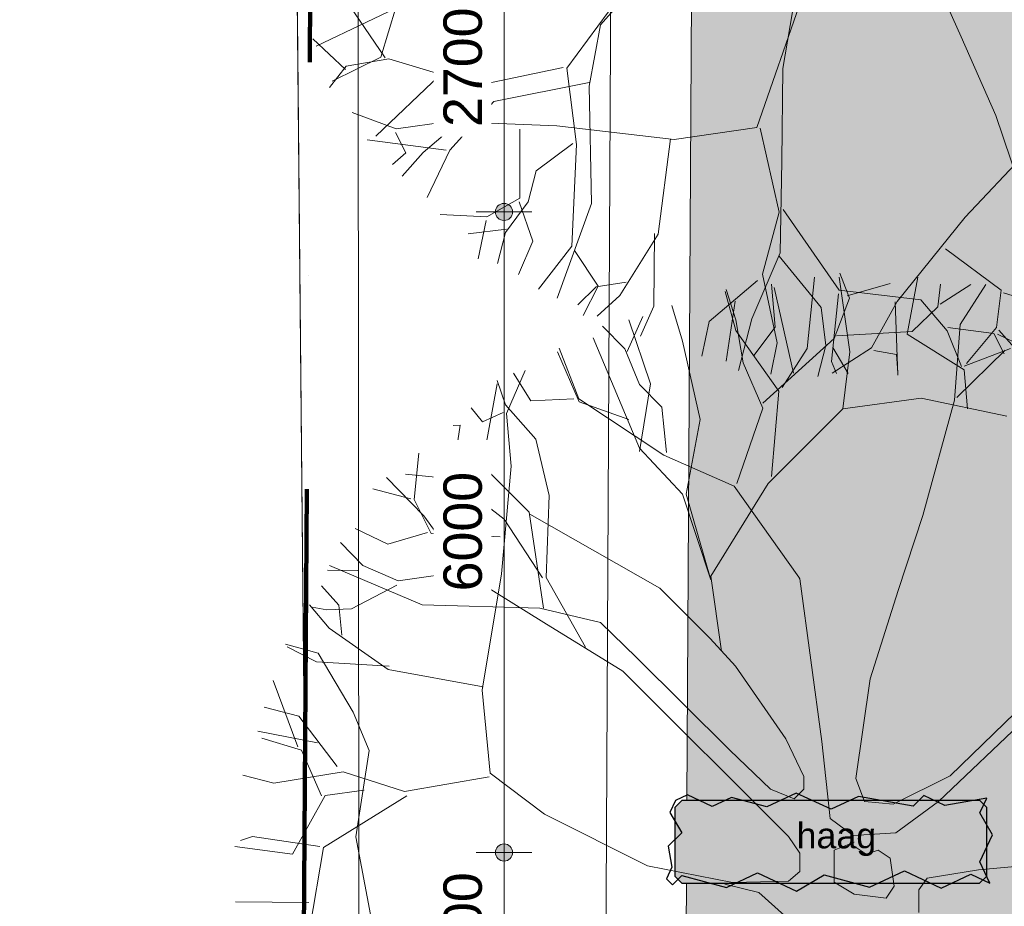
# Model space of a CAD drawing. Header units: millimetres. Extents: x -159785 to 90015, y -49332 to 203345.
# Tile 41 of 63: x -78339 to -69123, y 90313 to 98618. Entities that reach past the tile are written whole.
import ezdxf

# ---------------------------------------------------------------- set-up
doc = ezdxf.new("R2010")
doc.units = ezdxf.units.MM
doc.linetypes.add('IMPORT-KG-PERCEEL-SO', pattern=[19000, 5500, -2000, 0, -2000, 5500, -2000, 0, -2000])
for name, color, linetype, lineweight in [('A--A23__Vloeren', 8, 'Continuous', 9), ('A--L$01A__Algemeen', 7, 'Continuous', 9), ('A--L23__Vloeren', 3, 'Continuous', 9), ('A--LD20__DetailPenFijn', 2, 'Continuous', 9), ('A--LD30__DetailPenMiddel', 3, 'Continuous', 9), ('A--M$01A__Algemeen', 1, 'Continuous', 13), ('A--M$01A__Algemeen-200', 1, 'Continuous', 13), ('A--T$01A__Algemeen', 1, 'Continuous', 13), ('B-WE-KG-GRENS_PERCEEL-G', 30, 'IMPORT-KG-PERCEEL-SO', 25), ('B-WE-OG-TERREIN_ERF-GV', 10, 'Continuous', 20), ('B-WE-OG-TERREIN_OEVER-GV', 10, 'Continuous', 20), ('B-WE-OG-WATER-GV', 4, 'Continuous', 20), ('Montfoort-BGT_aangepast_dwg', 8, 'Continuous', 9), ('Montfoort-KAD_aangepast_dwg', 8, 'Continuous', 9)]:
    doc.layers.add(name, color=color, linetype=linetype, lineweight=lineweight)
doc.styles.add('Arial', font='arial.ttf', dxfattribs={"height": 360})
doc.styles.add('Arial_1', font='arial.ttf', dxfattribs={"height": 240})
doc.dimstyles.new('00_ARC_dimension_1_8mm_afgerond', dxfattribs={"dimscale": 304.8, "dimtxt": 367.293384, "dimasz": 2.099738, "dimexe": 0.853018, "dimexo": 0.0625, "dimgap": 0.328084, "dimtad": 1, "dimdec": 0, "dimrnd": 10, "dimzin": 0, "dimdsep": 46, "dimtxsty": 'Arial', "dimblk1": 'DOTSMALL', "dimblk2": 'DOTSMALL', "dimsah": 1, "dimcen": 0.09, "dimdle": 0.853018, "dimadec": 3, "dimazin": 0, "dimtfac": 1, "dimtdec": 4, "dimtix": 1, "dimtmove": 0, "dimatfit": 3, "dimfxl": 0.853018, "dimfxlon": 1, "dimtvp": 1, "dimtfill": 1, "dimtolj": 1, "dimtzin": 0, "dimarcsym": 2})

# ---------------------------------------------------------------- blocks, each defined once
blk = doc.blocks.new('Montfoort-KAD_aangepast_dwg-2079012-00 Terrein')
at = {"layer": 'B-WE-KG-GRENS_PERCEEL-G', "color": 20, "lineweight": 100, "flags": 128}
blk.add_lwpolyline([(-54284.5, 153418), (-55120.5, 152643), (-56741.5, 151141), (-60450.5, 147523), (-62948.5, 145117), (-63096.5, 144973), (-91308.5, 117039), (-90221.5, 108700), (-90007.5, 106964), (-83169.5, 51422), (-82080.5, 43335), (-80076.5, 30077), (-78588.5, 20148), (-76973.5, 9625), (-75168.5, -1908), (-73237.5, -15841), (-70281.5, -12213), (-66701.5, -7763), (-63537.5, -3908), (-56896.5, 4253), (-54316.5, 7093), (-51376.5, 10773), (-51099.5, 11080), (-48629.5, 13817), (-47856.5, 14673), (-45962.5, 16825), (-37796.5, 27733), (-28336.5, 41693), (-19584.5, 55036), (-15716.5, 60933), (-14652.5, 62720), (-12775.5, 65185), (-11196.5, 67645), (-9509.5, 70144), (-6866.5, 74129), (-5099.5, 76362), (543.5, 86853), (970.5, 87669), (5719.5, 96087), (15523.5, 114613), (21843.5, 126333), (23502.5, 129584), (27859.5, 138119)], dxfattribs=at)
blk = doc.blocks.new('Montfoort-BGT_aangepast_dwg-2210655-00 Terrein')
at = {"layer": 'B-WE-OG-TERREIN_ERF-GV', "color": 8, "lineweight": 9}
for p, q in [((128431, -152386.9), (134834.1, -177222)), ((135027.9, -177973.6), (136706.6, -184484.6))]:
    blk.add_line(p, q, dxfattribs=at)
at = {"layer": 'B-WE-OG-TERREIN_ERF-GV', "color": 8, "lineweight": 9, "flags": 128}
blk.add_lwpolyline([(105717.8, -169327.9), (124124.1, -164200.2), (136827.6, -213470.3), (138601, -212978), (140023.7, -212549.4), (138746.1, -206813.1), (131371.2, -178112.4), (124707.2, -153794.7), (121964.1, -143377), (104968.8, -165878.6)], close=True, dxfattribs=at)
at = {"layer": 'B-WE-OG-TERREIN_OEVER-GV', "color": 8, "lineweight": 9}
for p, q in [((134834.1, -177222), (128431, -152386.9)), ((136706.6, -184484.6), (135027.9, -177973.6))]:
    blk.add_line(p, q, dxfattribs=at)
at = {"layer": 'B-WE-OG-TERREIN_OEVER-GV', "color": 8, "lineweight": 9, "flags": 128}
for points in [[(127708.2, -152660.2), (135410.5, -182454.8), (141669.8, -206459), (154195.4, -253976.4)], [(156528.1, -271373.9), (153054, -258874), (149945, -247547.8), (142202.6, -217086.8), (125359.6, -153421.7)], [(124707.2, -153794.7), (131371.2, -178112.4), (138746.1, -206813.1), (140023.7, -212549.4), (146478.4, -241533.9), (147607.4, -245626.6), (154125.7, -271704.7)]]:
    blk.add_lwpolyline(points, dxfattribs=at)
at = {"layer": 'B-WE-OG-WATER-GV', "color": 8, "lineweight": 9, "flags": 128}
for points in [[(154195.4, -253976.4), (141669.8, -206459), (135410.5, -182454.8), (127708.2, -152660.2)], [(125359.6, -153421.7), (142202.6, -217086.8), (149945, -247547.8), (153054, -258874), (156528.1, -271373.9)]]:
    blk.add_lwpolyline(points, dxfattribs=at)
blk = doc.blocks.new('90_GM_boom - 90_GM_boom-2244026-00 Terrein')
at = {"layer": 'A--LD20__DetailPenFijn', "color": 8}
for p, q in [((-42, 5579.9), (-133.9, 5816.7)), ((-438.8, 5110.8), (-372, 5777.7)), ((-38.4, 5077.5), (-138.5, 5777.7)), ((-65.4, 5603.7), (336.8, 5717.7)), ((495.5, 5244.2), (595.6, 5777.7)), ((-1106.1, 5277.5), (-1206.2, 5644.3)), ((-1105.6, 5378.1), (-1197, 5662.1)), ((-739.1, 5310.9), (-772.4, 5711)), ((-568.4, 4877.5), (-748.6, 5681.2)), ((782.7, 5501), (808.5, 5713)), ((806.5, 5524.3), (1091.5, 5710.2)), ((993.2, 5333.8), (1233.1, 5708.8)), ((-187.5, 5203.9), (-42, 5579.9)), ((-1606.6, 5177.5), (-1706.7, 5511)), ((544.3, 5267.4), (782.7, 5501)), ((-2123, 5081.6), (-1978, 5410.4)), ((-1906.9, 4777.4), (-2107.1, 5377.6)), ((-1039.1, 4976.5), (-1105.6, 5378.1)), ((-2146.4, 5105.4), (-2356.4, 5319.7)), ((-705.7, 4710.7), (-1106.1, 5277.5)), ((-939.3, 5044.1), (-739.1, 5310.9)), ((-163.7, 5227.3), (544.3, 5267.4)), ((938.6, 4626.7), (993.2, 5333.8)), ((-2440.8, 5210.9), (-2007, 4177.2)), ((-1439.8, 4443.9), (-1606.6, 5177.5)), ((-854.4, 4597.3), (-187.5, 5203.9)), ((1029.4, 4910.8), (495.5, 5244.2)), ((-2574.3, 4610.7), (-2774.5, 5077.5)), ((-2759.6, 5111.5), (-2575.9, 4637.9)), ((-2008.3, 4773.8), (-2146.4, 5105.4)), ((-672.3, 4744), (-438.8, 5110.8)), ((-105.1, 4544), (-38.4, 5077.5)), ((962.4, 4650), (1415.2, 5093.7)), ((1029.4, 4944.1), (1463.2, 5110.8)), ((-854.9, 4550.1), (-1039.1, 4976.5)), ((-3252, 4502.3), (-3078, 4904.9)), ((1062.8, 4544), (1029.4, 4910.8)), ((-3262.6, 4581.2), (-3340.8, 4811.2)), ((-3024.2, 4618.7), (-3186.6, 4879.8)), ((-3475.2, 4043.8), (-3341.7, 4777.4)), ((-1798.3, 4559.4), (-2008.3, 4773.8)), ((-2007, 4143.8), (-1906.9, 4777.4)), ((-772.4, 3910.4), (-705.7, 4710.7)), ((-2623, 4638.4), (-3024.2, 4618.7)), ((-2575.9, 4637.9), (-1779.5, 4111.1)), ((-2107.1, 4443.9), (-2574.3, 4610.7)), ((-105.1, 4544), (629, 4644)), ((629, 4644), (1429.8, 4477.3)), ((644.1, 3544.6), (938.6, 4626.7)), ((-3479.3, 4423.7), (-3583.2, 4554.2)), ((-2979.6, 4261.2), (-3262.6, 4581.2)), ((-1755.6, 4134.4), (-1798.3, 4559.4)), ((-1098.2, 3844.9), (-854.9, 4550.1)), ((-805.8, 3843.7), (-105.1, 4544)), ((-3284.2, 4510.7), (-3479.3, 4423.7)), ((-3208.3, 4008.5), (-3252, 4502.3)), ((-1573.3, 3743.7), (-1439.8, 4443.9)), ((-3762.3, 3888.2), (-3687.2, 4393)), ((-3687.2, 4393), (-3753.8, 4389.7)), ((-3475.2, 4010.4), (-3909, 4243.9)), ((-2853.1, 3732.9), (-2979.6, 4261.2)), ((-2007, 4177.2), (-1606.6, 3743.7)), ((-4117.8, 3694.2), (-4073, 4130.5)), ((-1779.5, 4111.1), (-1122.1, 3821.5)), ((-3041.4, 3577), (-3475.2, 4010.4)), ((-3299.2, 2998.4), (-3208.3, 4008.5)), ((-4376.3, 3900.9), (-4026.3, 3543.6)), ((-3762.3, 3888.2), (-4198.5, 3933.3)), ((-3276.1, 3511.5), (-3762.3, 3888.2)), ((-4150.1, 3702.6), (-4505.2, 3795.2)), ((-1339.7, 2976.8), (-805.8, 3843.7)), ((-1122.1, 3821.5), (-517.8, 2966.4)), ((-3959, 3377.1), (-4117.8, 3694.2)), ((-2881.6, 2963.1), (-2853.1, 3732.9)), ((-1606.6, 3743.7), (-1339.7, 2943.4)), ((-1339.7, 2943.4), (-1573.3, 3743.7)), ((-4026.3, 3543.6), (-3631.1, 2997.2)), ((-2914.9, 2961.5), (-3276.1, 3511.5)), ((-2907.9, 2676.7), (-3041.4, 3577)), ((-1816.9, 2865), (-3033.6, 3557.9)), ((411.7, 2842.5), (644.1, 3544.6)), ((-4364.7, 3276.1), (-4670.7, 3424.8)), ((-3991.3, 3385.6), (-4364.7, 3276.1)), ((-3311.9, 3346.3), (-3959, 3377.1)), ((-4597.3, 3077.5), (-4807.3, 3291.9)), ((-4910, 3076.8), (-4042.4, 2710)), ((-4268.6, 2932.7), (-4597.3, 3077.5)), ((-4645, 3030.8), (-4928, 3033.6)), ((-3654.4, 3021), (-4268.6, 2932.7)), ((-3631.1, 2997.2), (-2904.7, 2541.9)), ((-3479.9, 1908.3), (-3299.2, 2998.4)), ((-2515.4, 2313.2), (-2881.6, 2963.1)), ((-1239.5, 2276.2), (-1339.7, 2976.8)), ((-517.8, 2966.4), (-508.2, 2951.2)), ((-508.2, 2951.2), (-303.3, 1427.6)), ((-4823.5, 2706.6), (-4983.6, 2886.1)), ((-4280.4, 2893.6), (-4703.4, 2672.1)), ((-1346, 2394.4), (-1816.9, 2865)), ((150.6, 2014.6), (411.7, 2842.5)), ((-4914.7, 2489.1), (-5098.6, 2709.4)), ((-4936.5, 2660.5), (-5071.4, 2687.2)), ((-4793.9, 2423.2), (-4823.5, 2706.6)), ((-4042.4, 2710), (-2941.3, 2676.7)), ((-2941.3, 2676.7), (-2374.1, 2543.3)), ((-4703.4, 2672.1), (-4936.5, 2660.5)), ((-4360.1, 2103.3), (-4914.7, 2489.1)), ((-2904.7, 2541.9), (-2165.9, 2088.4)), ((-2374.1, 2543.3), (-2036.7, 2215)), ((-5016.5, 2255.6), (-5321.2, 2340.7)), ((-5031.1, 2174.9), (-5304.8, 2315.1)), ((-1110.5, 2132.9), (-1346, 2394.4)), ((-4688.6, 1704), (-5016.5, 2255.6)), ((-2036.7, 2215), (-1162.8, 1348.5)), ((-4351.6, 2135.6), (-5031.1, 2174.9)), ((-639.6, 1453.1), (-1110.5, 2132.9)), ((1975.6, 2153.3), (898.1, 1107.5)), ((-3471.5, 1940.6), (-4360.1, 2103.3)), ((-2165.9, 2088.4), (-613.4, 538)), ((791.4, 867.3), (2055.5, 2072)), ((-5206.6, 1377.5), (-5437.9, 2000.8)), ((17.1, 1080.8), (150.6, 2014.6)), ((-3406.6, 1131.1), (-3479.9, 1908.3)), ((-5197.9, 1667), (-5520.8, 1751.2)), ((-4838.4, 1194.3), (-5197.9, 1667)), ((-4537.2, 1344), (-4688.6, 1704)), ((-5022.4, 1414.5), (-5579.7, 1525.3)), ((-5171.6, 1345.9), (-5544.6, 1461)), ((-469.5, 1100.1), (-639.6, 1453.1)), ((-303.3, 1427.6), (-223.2, 707.2)), ((-4983.6, 920.9), (-5171.6, 1345.9)), ((-4663.9, 535.9), (-4537.2, 1344)), ((-1162.8, 1348.5), (-783.5, 982.5)), ((-5430.7, 1038.5), (-5721.3, 1114.3)), ((-4782.3, 1145.1), (-5430.7, 1038.5)), ((-4209.5, 961.4), (-4782.3, 1145.1)), ((-2896.9, 748.4), (-3406.6, 1131.1)), ((898.1, 1107.5), (364.2, 840.6)), ((-3415, 1098.9), (-4209.5, 961.4)), ((-469.5, 982.5), (-469.5, 1100.1)), ((97.2, 867.3), (17.1, 1080.8)), ((-4950.2, 922.6), (-5256.8, 372.8)), ((-4585.6, 974.1), (-4950.2, 922.6)), ((-783.5, 982.5), (-561, 890.9)), ((-561, 890.9), (-469.5, 982.5)), ((-4185.6, 920.7), (-4967.3, 435.3)), ((364.2, 840.6), (97.2, 867.3)), ((390.9, 573.8), (791.4, 867.3)), ((-1934.7, 263.4), (-2896.9, 748.4)), ((-223.2, 707.2), (-9.6, 547.2)), ((-9.6, 547.2), (390.9, 573.8)), ((-5629.9, 539.1), (-5743.6, 499.8)), ((-4999.6, 443.7), (-5629.9, 539.1)), ((-4527.6, -192.3), (-4663.9, 535.9)), ((-613.4, 538), (-508.7, 381.1)), ((0, 486.7), (-187.3, 411.8)), ((-5256.8, 372.8), (-5794.6, 446.3)), ((-4967.3, 435.3), (-5096.2, -323.7)), ((-508.7, 381.1), (-508.7, 211.1)), ((-187.3, 411.8), (-187.3, 112.3)), ((112.4, 374.4), (0, 449.3)), ((224.8, 411.8), (112.4, 374.4)), ((337.2, 337), (224.8, 411.8)), ((2850.6, 382.3), (1165.1, 227)), ((374.6, 74.9), (337.2, 337)), ((-1136.7, 106.5), (-1934.7, 263.4)), ((-508.7, 211.1), (-613.4, 119.6)), ((1165.1, 227), (684.6, 147)), ((-1211, 93.6), (-890.6, 13.6)), ((-613.4, 119.6), (-1136.7, 106.5)), ((-187.3, 112.3), (0, 0)), ((684.6, 147), (604.5, 40.2)), ((-890.6, 13.6), (-650.4, -199.9)), ((0, 0), (299.7, -37.4)), ((299.7, -37.4), (374.6, 74.9)), ((604.5, 40.2), (604.5, -173.2)), ((-5101.9, -81), (-5789.7, -74)), ((-391, -900.1), (-709.7, -2769.1)), ((-1484.9, -1073.1), (-2732.9, -2766.1)), ((-955, -3320.3), (-249.9, -1293.8)), ((551.1, -1560.6), (958.3, -2471.3)), ((-2105.6, -2005.9), (-2416.7, -2359.1)), ((-5077.6, -2558.3), (-4066.8, -2073.7)), ((-4431.4, -2667.9), (-4830.3, -2081.5)), ((-4328.2, -2186.9), (-4471.5, -2661.8)), ((-2416.7, -2359.1), (-2521.7, -2932.3)), ((958.3, -2471.3), (1282.6, -3206.8)), ((-4804.8, -2777.3), (-5109.5, -2491.1)), ((-4471.5, -2661.8), (-4927.8, -2884.9)), ((-4796.4, -2745.1), (-4952.1, -2945.7)), ((-4399.1, -2676.3), (-4796.4, -2745.1)), ((-3535.8, -2935.8), (-4399.1, -2676.3)), ((-2765.2, -2757.7), (-3495.1, -2912)), ((-3923.2, -2834.8), (-4519.6, -3403)), ((-2732.9, -2766.1), (-2642.8, -3478.7)), ((-709.7, -2769.1), (-718.3, -3635.8)), ((-3495.1, -2912), (-3765.9, -3289.4)), ((-2523.4, -2899), (-3415.9, -3077)), ((-2521.7, -2932.3), (-2500.3, -4033.7)), ((-3415.9, -3077), (-3827.3, -3531.8)), ((-4740.4, -3179.5), (-4329.6, -3333.2)), ((1282.6, -3206.8), (1640.2, -4269.7)), ((-4329.6, -3333.2), (-3838.6, -3265.1)), ((-3765.9, -3289.4), (-4076, -3553.1)), ((-3838.6, -3265.1), (-2825.3, -3305.7)), ((-2825.3, -3305.7), (-1727.6, -3432)), ((-4336.4, -3365.9), (-4239.9, -3556.4)), ((-3172.1, -3335.7), (-3170.8, -3983.6)), ((-1727.6, -3432), (-955, -3320.3)), ((-922.3, -3327.1), (-745.6, -4113.7)), ((1753.4, -3355.8), (996.5, -4160.8)), ((-3860.6, -3533.4), (-4599.9, -3436.5)), ((-2675.1, -3470.3), (-3017.5, -3725.7)), ((-2642.8, -3478.7), (-2684.6, -4432.7)), ((-1760.2, -3425.2), (-1878.6, -4320.8)), ((-4239.9, -3556.4), (-4365, -3666.7)), ((-4076, -3553.1), (-4272.4, -3777.6)), ((-3827.3, -3531.8), (-4038.9, -3976.6)), ((-718.3, -3635.8), (-734.8, -4493)), ((-3017.5, -3725.7), (-3093.2, -4016.1)), ((-3170.8, -3983.6), (-3479.6, -4157.8)), ((-3093.2, -4016.1), (-3306.5, -4305.1)), ((-3177.6, -4016.2), (-3049.8, -4383.7)), ((-2500.3, -4033.7), (-2823.6, -4918.4)), ((-3479.6, -4157.8), (-3917.5, -4134.8)), ((-745.6, -4113.7), (-900.7, -4694.9)), ((-706.1, -4087.8), (-182.5, -4844.5)), ((-3486.4, -4190.5), (-3561.2, -4549.8)), ((996.5, -4160.8), (358.7, -4949.3)), ((-3298.1, -4272.8), (-3654.6, -4317.7)), ((-3306.5, -4305.1), (-3382.2, -4595.4)), ((-1878.6, -4320.8), (-2236.4, -4893.9)), ((-1911.3, -4314), (-1916.7, -4994.5)), ((-3049.8, -4383.7), (-3183.1, -4696.7)), ((-2684.6, -4432.7), (-2996.1, -4833.9)), ((-2660.9, -4473.2), (-2437.4, -4807.3)), ((-734.8, -4493), (-999.9, -5113.1)), ((813.4, -4456.9), (1333.9, -4842.7)), ((-743.2, -4525.3), (-351.4, -5006.5)), ((-900.7, -4694.9), (-761.9, -5337.3)), ((-2176.5, -4770), (-2458.1, -4813.6)), ((-946.9, -4753.4), (-1401.2, -5136)), ((-2458.1, -4813.6), (-2629.5, -4982.4)), ((-2437.4, -4807.3), (-2577.7, -5080.8)), ((-189.3, -4877.1), (-253.3, -5511.4)), ((-182.5, -4844.5), (581.9, -4935.5)), ((1333.9, -4842.7), (1289.2, -5194.5)), ((1356, -4867.7), (1727.1, -4984.6)), ((-2236.4, -4893.9), (-2447.2, -5088.6)), ((-1157.7, -4948.1), (-1240.8, -5510.2)), ((358.7, -4949.3), (120.2, -5383.9)), ((339.8, -4953.2), (367, -5640.6)), ((581.9, -4935.5), (828.1, -5225.4)), ((-1916.7, -4994.5), (-2043.3, -5275)), ((-351.4, -5006.5), (-306.4, -5362.8)), ((-1401.2, -5136), (-1469.3, -5462.6)), ((-999.9, -5113.1), (-1126.1, -5597.1)), ((828.1, -5225.4), (962.8, -5560.1)), ((834.9, -5192.7), (1266.1, -5248.4)), ((1289.2, -5194.5), (1009.2, -5532)), ((1266.1, -5248.4), (1362.7, -5438.9)), ((1311.4, -5219.5), (1554.9, -5494.1)), ((-761.9, -5337.3), (-823.2, -5631.3)), ((1298.8, -5255.2), (1546.3, -5374.9)), ((-306.4, -5362.8), (-382.1, -5653.2)), ((120.2, -5383.9), (-248.4, -5621.6)), ((-241.8, -5379.6), (-98.6, -5623.7)), ((142.3, -5408.9), (352.8, -5445.2)), ((-253.3, -5511.4), (-208.4, -5623)), ((352.8, -5445.2), (366.5, -5611.4))]:
    blk.add_line(p, q, dxfattribs=at)
blk = doc.blocks.new('DIMBLOCK48-00 Terrein')
at = {"layer": 'A--M$01A__Algemeen-200'}
h = blk.add_hatch(color=256, dxfattribs=at)
edge = h.paths.add_edge_path()
edge.add_arc((-73805.5, 90816.9), 80, 0, 360)
h = blk.add_hatch(color=256, dxfattribs=at)
edge = h.paths.add_edge_path()
edge.add_arc((-73805.5, 89316.7), 80, 0, 360)
for p, q in [((-73805.5, 90816.9), (-74065.5, 90816.9)), ((-73805.5, 89316.7), (-73805.5, 90816.9)), ((-73805.5, 90816.9), (-73545.5, 90816.9)), ((-73805.5, 89316.7), (-74065.5, 89316.7)), ((-73805.5, 89316.7), (-73545.5, 89316.7))]:
    blk.add_line(p, q, dxfattribs=at)
for centre in [(-73805.5, 90816.9), (-73805.5, 89316.7)]:
    blk.add_circle(centre, 80, dxfattribs=at)
at = {"layer": 'A--M$01A__Algemeen-200', "color": 0, "insert": (-74372.9, 89513), "char_height": 360, "width": 1329.037, "attachment_point": 1, "rotation": 90, "line_spacing_factor": 0.941778, "style": 'Arial', "bg_fill": 3, "box_fill_scale": 1.25, "bg_fill_color": 256, "bg_fill_true_color": 13158600, "bg_fill_transparency": 0}
blk.add_mtext('1500', dxfattribs=at)
blk = doc.blocks.new('_DotSmall')
at = {"color": 0, "linetype": 'ByBlock', "const_width": 0.5}
blk.add_lwpolyline([(-0.0625, 0, 1), (0.0625, 0, 1)], format="xyb", close=True, dxfattribs=at)
blk = doc.blocks.new('DIMBLOCK49-00 Terrein')
at = {"layer": 'A--M$01A__Algemeen-200'}
h = blk.add_hatch(color=256, dxfattribs=at)
edge = h.paths.add_edge_path()
edge.add_arc((-73805.5, 96816.7), 80, 0, 360)
h = blk.add_hatch(color=256, dxfattribs=at)
edge = h.paths.add_edge_path()
edge.add_arc((-73805.5, 90816.9), 80, 0, 360)
for p, q in [((-73805.5, 96816.7), (-74065.5, 96816.7)), ((-73805.5, 90816.9), (-73805.5, 96816.7)), ((-73805.5, 96816.7), (-73545.5, 96816.7)), ((-73805.5, 90816.9), (-74065.5, 90816.9)), ((-73805.5, 90816.9), (-73545.5, 90816.9))]:
    blk.add_line(p, q, dxfattribs=at)
for centre in [(-73805.5, 96816.7), (-73805.5, 90816.9)]:
    blk.add_circle(centre, 80, dxfattribs=at)
at = {"layer": 'A--M$01A__Algemeen-200', "color": 0, "insert": (-74372.9, 93263), "char_height": 360, "width": 1329.037, "attachment_point": 1, "rotation": 90, "line_spacing_factor": 0.941778, "style": 'Arial', "bg_fill": 3, "box_fill_scale": 1.25, "bg_fill_color": 256, "bg_fill_true_color": 13158600, "bg_fill_transparency": 0}
blk.add_mtext('6000', dxfattribs=at)
blk = doc.blocks.new('DIMBLOCK50-00 Terrein')
at = {"layer": 'A--M$01A__Algemeen-200'}
h = blk.add_hatch(color=256, dxfattribs=at)
edge = h.paths.add_edge_path()
edge.add_arc((-73805.5, 99516.4), 80, 0, 360)
h = blk.add_hatch(color=256, dxfattribs=at)
edge = h.paths.add_edge_path()
edge.add_arc((-73805.5, 96816.7), 80, 0, 360)
for p, q in [((-73805.5, 99516.4), (-74065.5, 99516.4)), ((-73805.5, 96816.7), (-73805.5, 99516.4)), ((-73805.5, 99516.4), (-73545.5, 99516.4)), ((-73805.5, 96816.7), (-74065.5, 96816.7)), ((-73805.5, 96816.7), (-73545.5, 96816.7))]:
    blk.add_line(p, q, dxfattribs=at)
for centre in [(-73805.5, 99516.4), (-73805.5, 96816.7)]:
    blk.add_circle(centre, 80, dxfattribs=at)
at = {"layer": 'A--M$01A__Algemeen-200', "color": 0, "insert": (-74372.9, 97612.8), "char_height": 360, "width": 1329.037, "attachment_point": 1, "rotation": 90, "line_spacing_factor": 0.941778, "style": 'Arial', "bg_fill": 3, "box_fill_scale": 1.25, "bg_fill_color": 256, "bg_fill_true_color": 13158600, "bg_fill_transparency": 0}
blk.add_mtext('2700', dxfattribs=at)

msp = doc.modelspace()

# ---------------------------------------------------------------- hatches: boundary and pattern name
at = {"layer": 'A--A23__Vloeren'}
h = msp.add_hatch(color=256, dxfattribs=at)
h.paths.add_polyline_path([(-69013.7, 59316.5), (-62944, 59316.5), (-62944, 60816.9), (-69013.7, 60816.9)])
h.paths.add_polyline_path([(-69013.7, 66816.5), (-62944, 66816.5), (-62944, 68316.9), (-69013.7, 68316.9)])
h.paths.add_polyline_path([(-69013.6, 81816.5), (-62943.9, 81816.5), (-62943.9, 77706.1), (-59838.3, 77687.3), (-59738, 77693.5), (-59639, 77710.9), (-59542.5, 77739.2), (-59449.8, 77778.1), (-59362.1, 77827.1), (-59280.3, 77885.5), (-59205.6, 77952.8), (-59138.8, 78027.9), (-59080.8, 78110), (-59032.4, 78198.1), (-58994, 78291.1), (-58966.3, 78387.7), (-58949.6, 78486.9), (-58943.9, 78586.7), (-58944.2, 83091.3), (-58949.6, 83187.5), (-58966.6, 83287.4), (-58994.8, 83384.7), (-59033.7, 83478.2), (-59082.9, 83566.8), (-59141.7, 83649.3), (-59209.5, 83724.7), (-59285.3, 83791.9), (-59368.1, 83850.2), (-59457, 83898.8), (-59550.8, 83937.2), (-59648.3, 83964.7), (-59748.3, 83981.1), (-59849.5, 83986.7), (-62943.9, 84006.1), (-62943.9, 83316.9), (-69013.6, 83316.9)])
h.paths.add_polyline_path([(-65217.2, 5130.1), (-64924.1, 5138.7), (-64631.7, 5159.7), (-64340.4, 5193), (-64050.8, 5238.6), (-63763.3, 5296.4), (-63478.6, 5366.4), (-63197, 5448.2), (-62919.2, 5541.9), (-62645.6, 5647.3), (-62376.7, 5764.2), (-62113, 5892.3), (-61854.9, 6031.4), (-61602.9, 6181.3), (-61357.5, 6341.8), (-55876.5, 11537.8), (-52952.5, 14022.3), (-49567.2, 17289.9), (-51546.5, 19321.9), (-63374.1, 6585.8), (-71434.5, 14071.2), (-68032, 17735), (-71695.8, 21137.5), (-63189.7, 30296.9), (-59525.9, 26894.5), (-58627.2, 27862.1), (-58634.6, 27885.5), (-58716.3, 28187.6), (-58785.7, 28492.8), (-58842.6, 28800.5), (-58887, 29110.3), (-58918.7, 29421.6), (-58938.9, 29789.1), (-58944.2, 30046.9), (-58944.2, 30586.7), (-58949.9, 30687.5), (-58966.9, 30787.4), (-58995.1, 30884.7), (-59034, 30978.2), (-59083.2, 31066.8), (-59142, 31149.3), (-59209.7, 31224.7), (-59285.5, 31291.9), (-59368.4, 31350.2), (-59457.3, 31398.8), (-59551.1, 31437.2), (-59648.6, 31464.7), (-59748.6, 31481.1), (-59849.8, 31486.7), (-62944.1, 31506.1), (-62944.2, 30816.9), (-69013.9, 30816.9), (-69013.8, 36816.5), (-62944.1, 36816.5), (-62944.1, 32706.1), (-59838.5, 32687.3), (-59738.2, 32693.5), (-59639.2, 32710.9), (-59542.7, 32739.2), (-59450.1, 32778.1), (-59362.3, 32827.1), (-59280.5, 32885.5), (-59205.8, 32952.8), (-59139, 33027.9), (-59081, 33110), (-59032.6, 33198.1), (-58994.3, 33291.1), (-58966.5, 33387.7), (-58949.8, 33486.9), (-58944.1, 33586.7), (-58944.2, 38087.4), (-58949.8, 38187.5), (-58966.9, 38287.4), (-58995, 38384.7), (-59033.9, 38478.2), (-59083.1, 38566.8), (-59142, 38649.3), (-59209.7, 38724.7), (-59285.5, 38791.9), (-59368.3, 38850.2), (-59457.2, 38898.8), (-59551, 38937.2), (-59648.5, 38964.7), (-59748.5, 38981.1), (-59849.7, 38986.7), (-62936.1, 39006), (-62936.1, 38316.9), (-69013.9, 38316.9), (-69013.8, 44316.7), (-62936.1, 44316.5), (-62936.1, 40206), (-59838.5, 40187.3), (-59738.2, 40193.5), (-59639.2, 40210.9), (-59542.7, 40239.2), (-59450, 40278.1), (-59362.2, 40327.1), (-59280.5, 40385.5), (-59205.7, 40452.8), (-59139, 40527.9), (-59081, 40610), (-59032.6, 40698.1), (-58994.2, 40791.1), (-58966.5, 40887.7), (-58949.7, 40986.9), (-58944.1, 41086.7), (-58944.2, 45588), (-58949.8, 45687.5), (-58966.8, 45787.4), (-58995, 45884.7), (-59033.9, 45978.2), (-59083.1, 46066.8), (-59141.9, 46149.3), (-59209.7, 46224.7), (-59285.4, 46291.9), (-59368.3, 46350.2), (-59457.2, 46398.8), (-59551, 46437.2), (-59648.5, 46464.7), (-59748.5, 46481.1), (-59849.7, 46486.7), (-62944.1, 46506.1), (-62944.1, 45816.9), (-69013.8, 45816.9), (-69013.7, 51816.5), (-62944.1, 51816.5), (-62944.1, 47706.1), (-59838.5, 47687.3), (-59738.1, 47693.5), (-59639.1, 47710.9), (-59542.7, 47739.2), (-59450, 47778.1), (-59362.2, 47827.1), (-59280.4, 47885.5), (-59205.7, 47952.8), (-59138.9, 48027.9), (-59081, 48110), (-59032.5, 48198.1), (-58994.2, 48291.1), (-58966.5, 48387.7), (-58949.7, 48486.9), (-58944.1, 48586.7), (-58944.2, 53088.7), (-58949.7, 53187.5), (-58966.8, 53287.4), (-58994.9, 53384.7), (-59033.9, 53478.2), (-59083.1, 53566.8), (-59141.9, 53649.3), (-59209.6, 53724.7), (-59285.4, 53791.9), (-59368.3, 53850.2), (-59457.2, 53898.8), (-59551, 53937.2), (-59648.5, 53964.7), (-59748.5, 53981.1), (-59849.7, 53986.7), (-62944, 54006.1), (-62944.1, 53316.9), (-69013.8, 53316.9), (-69013.6, 74316.5), (-62943.9, 74316.5), (-62943.9, 70206.1), (-59838.4, 70187.3), (-59738, 70193.5), (-59639, 70210.9), (-59542.6, 70239.2), (-59449.9, 70278.1), (-59362.1, 70327.1), (-59280.3, 70385.5), (-59205.6, 70452.8), (-59138.8, 70527.9), (-59080.9, 70610), (-59032.4, 70698.1), (-58994.1, 70791.1), (-58966.4, 70887.7), (-58949.6, 70986.9), (-58944, 71086.7), (-58944.2, 75590.7), (-58949.6, 75687.5), (-58966.7, 75787.4), (-58994.8, 75884.7), (-59033.8, 75978.2), (-59082.9, 76066.8), (-59141.8, 76149.3), (-59209.5, 76224.7), (-59285.3, 76291.9), (-59368.2, 76350.2), (-59457.1, 76398.8), (-59550.8, 76437.2), (-59648.4, 76464.7), (-59748.3, 76481.1), (-59849.5, 76486.7), (-62943.9, 76506.1), (-62943.9, 75816.9), (-69013.7, 75816.9), (-69013.6, 89316.5), (-62943.9, 89316.5), (-62943.9, 85206.1), (-59838.3, 85187.3), (-59738, 85193.5), (-59638.9, 85210.9), (-59542.5, 85239.2), (-59449.8, 85278.1), (-59362, 85327.1), (-59280.3, 85385.5), (-59205.5, 85452.8), (-59138.8, 85527.9), (-59080.8, 85610), (-59032.3, 85698.1), (-58994, 85791.1), (-58966.3, 85887.7), (-58949.5, 85986.9), (-58943.9, 86086.7), (-58944.2, 90592), (-58949.6, 90687.5), (-58966.6, 90787.4), (-58994.8, 90884.7), (-59033.7, 90978.2), (-59082.9, 91066.8), (-59141.7, 91149.3), (-59209.4, 91224.7), (-59285.2, 91291.9), (-59368.1, 91350.2), (-59457, 91398.8), (-59550.8, 91437.2), (-59648.3, 91464.7), (-59748.3, 91481.1), (-59849.5, 91486.7), (-62943.8, 91506.1), (-62943.9, 90816.9), (-69013.6, 90816.9), (-69013.5, 96816.5), (-62943.8, 96816.5), (-62943.8, 92706.1), (-59838.3, 92687.3), (-59737.9, 92693.5), (-59638.9, 92710.9), (-59542.5, 92739.2), (-59449.8, 92778.1), (-59362, 92827.1), (-59280.2, 92885.5), (-59205.5, 92952.8), (-59138.7, 93027.9), (-59080.7, 93110), (-59032.3, 93198.1), (-58994, 93291.1), (-58966.3, 93387.7), (-58949.5, 93486.9), (-58943.9, 93625.5), (-58937.7, 94068.5), (-58919.3, 94511.1), (-58888.7, 94953), (-58845.8, 95393.9), (-58790.8, 95833.5), (-58723.6, 96271.3), (-58644.3, 96707.2), (-58552.9, 97140.7), (-58449.6, 97571.4), (-58334.4, 97999.2), (-58207.5, 98423.6), (-58068.8, 98844.3), (-57977.3, 99102.3), (-57948, 99199.3), (-57929.8, 99298.9), (-57923, 99399.9), (-57929.8, 99515.9), (-57948, 99618), (-57970.3, 99698.7), (-58008.1, 99792.7), (-58056.2, 99881.8), (-58114.1, 99965), (-58180.8, 100041.1), (-58255.8, 100109.2), (-58337.9, 100168.5), (-58426.1, 100218.2), (-58519.4, 100257.7), (-58616.5, 100286.4), (-58723.6, 100304.5), (-58845.8, 100310.6), (-62943.8, 100336.1), (-62943.8, 99516.4), (-69013.5, 99516.4), (-69013.5, 102516.1), (-62943.8, 102516.1), (-62943.8, 101536.2), (-57392.1, 101501.5), (-57289.2, 101506.8), (-57187.6, 101523.8), (-57088.6, 101552.2), (-56993.4, 101591.9), (-56903.5, 101642.1), (-56816.5, 101705.3), (-56743.6, 101771.7), (-56675.9, 101849.3), (-56622, 101926.3), (-56552.7, 102039.7), (-56455.8, 102194.4), (-56403.2, 102357.9), (-56359.7, 102537), (-56330.7, 102707.6), (-56314.1, 102864.6), (-56308.3, 103049.3), (-56314.5, 103218.8), (-56330.7, 103378.8), (-56359.7, 103548.1), (-56400.3, 103715), (-56452.2, 103878.8), (-56515.3, 104038.5), (-56589.1, 104193.6), (-56673.5, 104343.2), (-56767.9, 104486.7), (-56871.9, 104623.4), (-56997.5, 104764.9), (-57106.9, 104873.7), (-57236.7, 104986.2), (-57373.9, 105089.5), (-65648.8, 110883.6), (-65896.9, 111064.5), (-66138, 111254.9), (-66371.6, 111454.4), (-66597.3, 111662.7), (-66814.9, 111879.5), (-67024, 112104.5), (-67224.3, 112337.4), (-67415.5, 112577.8), (-67623.4, 112863.9), (-67769.5, 113079.7), (-67931.8, 113340.4), (-68084, 113607.2), (-68225.8, 113879.7), (-68357.1, 114157.4), (-68477.6, 114439.9), (-68587.2, 114726.9), (-68685.7, 115017.8), (-68772.9, 115312.3), (-68848.8, 115610), (-68913.2, 115910.3), (-68966, 116212.9), (-69007.1, 116517.3), (-69036.6, 116823), (-69055, 117170.5), (-69060.1, 117436.8), (-69060.1, 120428.1), (-69590.2, 120426.1), (-69580.2, 117806.1), (-72309.6, 117736.4), (-72262.8, 117672.7), (-72201.1, 117579.4), (-72133.7, 117461.7), (-72074, 117339), (-72023.9, 117212.5), (-71981.2, 117083), (-71947.8, 116951.6), (-72094, 91304.7), (-69353.6, 91304.7), (-69288.1, 91239.2), (-69288.1, 90594.1), (-69353.7, 90528.6), (-72098.4, 90528.6), (-72136.8, 83804.7), (-69353.7, 83804.7), (-69288.2, 83739.2), (-69288.2, 83094.1), (-69353.7, 83028.6), (-72141.2, 83028.6), (-72179.8, 76265.6), (-72140.7, 76304.7), (-69353.7, 76304.7), (-69288.2, 76239.2), (-69288.2, 75594.1), (-69353.7, 75528.6), (-72140.7, 75528.6), (-72183.7, 75571.6), (-72262.8, 61709), (-72343.6, 32241.5), (-72306.6, 20642.3), (-72207.3, 11964.4), (-72196.9, 11671.4), (-72174.1, 11379.1), (-72139, 11088), (-72091.6, 10798.7), (-72032, 10511.6), (-71960.3, 10227.3), (-71876.7, 9946.3), (-71781.3, 9669), (-71674.2, 9396.1), (-71555.7, 9127.9), (-71426, 8865), (-71285.2, 8607.7), (-71133.7, 8356.7), (-70971.8, 8112.3), (-70799.6, 7875), (-70617.6, 7645.1), (-70426, 7423.2), (-70194.7, 7179.7), (-70015.6, 7004.5), (-69797.5, 6808.6), (-69571.2, 6622.1), (-69337.3, 6445.3), (-69096.2, 6278.5), (-68848.2, 6122.1), (-68593.8, 5976.3), (-68333.5, 5841.4), (-68067.7, 5717.6), (-67796.9, 5605.2), (-67521.6, 5504.3), (-67242.3, 5415.2), (-66959.5, 5337.9), (-66673.6, 5272.7), (-66385.3, 5219.5), (-66094.9, 5178.7), (-65803.1, 5150.1), (-65510.4, 5133.9)])
h.paths.add_polyline_path([(-53204.1, 21023.6), (-55039.7, 22908.1), (-55129.3, 22811.5)])
h.paths.add_polyline_path([(-69354, 30528.6), (-72140.9, 30528.6), (-72206.5, 30594.1), (-72206.5, 31239.2), (-72140.9, 31304.7), (-69353.9, 31304.7), (-69288.4, 31239.2), (-69288.4, 30594.1), (-69353.9, 30528.6)])
h.paths.add_polyline_path([(-59737.7, 30538.8), (-62524.7, 30538.8), (-62590.2, 30604.4), (-62590.2, 31249.4), (-62524.7, 31315), (-59737.7, 31315), (-59672.2, 31249.4), (-59672.2, 30604.4), (-59737.7, 30538.8)])
h.paths.add_polyline_path([(-69353.9, 38028.6), (-72140.9, 38028.6), (-72206.4, 38094.1), (-72206.4, 38739.2), (-72140.8, 38804.7), (-69353.9, 38804.7), (-69288.4, 38739.2), (-69288.4, 38094.1), (-69353.9, 38028.6)])
h.paths.add_polyline_path([(-59748.5, 38038.8), (-62524.7, 38038.8), (-62590.2, 38104.4), (-62590.2, 38749.4), (-62524.7, 38815), (-59737.7, 38815), (-59672.2, 38749.4), (-59672.2, 38104.4), (-59738.2, 38038.8)])
h.paths.add_polyline_path([(-69353.9, 45528.6), (-72140.9, 45528.6), (-72206.4, 45594.1), (-72206.4, 46239.2), (-72140.8, 46304.7), (-72140.8, 46304.7), (-69353.9, 46304.7), (-69288.3, 46239.2), (-69288.3, 45594.1), (-69353.9, 45528.6)])
h.paths.add_polyline_path([(-59738.1, 45538.8), (-62524.6, 45538.8), (-62590.2, 45604.4), (-62590.2, 46249.4), (-62524.6, 46315), (-59737.7, 46315), (-59672.1, 46249.4), (-59672.1, 45604.4), (-59737.7, 45538.8)])
h.paths.add_polyline_path([(-69353.9, 53028.6), (-72140.9, 53028.7), (-72206.3, 53094.1), (-72206.3, 53739.2), (-72140.8, 53804.7), (-72140.8, 53804.7), (-69353.8, 53804.7), (-69288.3, 53739.2), (-69288.3, 53094.1), (-69353.8, 53028.6)])
h.paths.add_polyline_path([(-59849.7, 53038.8), (-62524.6, 53038.8), (-62590.1, 53104.4), (-62590.1, 53749.4), (-62524.6, 53815), (-59737.6, 53815), (-59672.1, 53749.4), (-59672.1, 53104.4), (-59738.1, 53038.8), (-59838.4, 53038.8)])
h.paths.add_polyline_path([(-59849.7, 55186.8), (-59738.1, 55193.5), (-59639.1, 55210.9), (-59542.6, 55239.2), (-59449.9, 55278.1), (-59362.2, 55327.1), (-59280.4, 55385.5), (-59205.7, 55452.8), (-59138.9, 55527.9), (-59080.9, 55610), (-59032.5, 55698.1), (-58994.1, 55791.2), (-58966.4, 55887.9), (-58949.6, 55987.6), (-58944, 56086.7), (-58944.2, 60589.4), (-58949.7, 60687.5), (-58966.7, 60787.4), (-58994.9, 60884.7), (-59033.8, 60978.2), (-59083, 61066.8), (-59141.9, 61149.3), (-59209.6, 61224.7), (-59285.4, 61291.9), (-59368.2, 61350.2), (-59457.1, 61398.8), (-59550.9, 61437.2), (-59648.4, 61464.7), (-59748.4, 61481.1), (-59849.6, 61486.7), (-62944, 61506.1), (-62944, 55206.1), (-60662.4, 55191.8)])
h.paths.add_polyline_path([(-70194.7, 60528.6), (-72140.8, 60528.6), (-72206.3, 60594.2), (-72206.3, 61239.2), (-72140.8, 61304.8), (-69353.8, 61304.7), (-69288.3, 61239.2), (-69288.3, 60594.2), (-69353.9, 60528.6)])
h.paths.add_polyline_path([(-59737.6, 60538.8), (-62524.6, 60538.8), (-62590.1, 60604.4), (-62590.1, 61249.4), (-62524.6, 61315), (-59737.6, 61315), (-59672.1, 61249.4), (-59672.1, 60604.4), (-59737.6, 60538.8)])
h.paths.add_polyline_path([(-59849.6, 62686.8), (-59738.1, 62693.5), (-59639.1, 62710.9), (-59542.6, 62739.2), (-59449.9, 62778.1), (-59362.1, 62827.1), (-59280.4, 62885.5), (-59205.6, 62952.8), (-59138.9, 63027.9), (-59080.9, 63110), (-59032.4, 63198.1), (-58994.1, 63291.1), (-58966.4, 63387.7), (-58949.6, 63486.9), (-58944, 63586.7), (-58944.2, 68090), (-58949.7, 68187.5), (-58966.7, 68287.4), (-58994.9, 68384.7), (-59033.8, 68478.2), (-59083, 68566.8), (-59141.8, 68649.3), (-59209.6, 68724.7), (-59285.3, 68791.9), (-59368.2, 68850.2), (-59457.1, 68898.8), (-59550.9, 68937.2), (-59648.4, 68964.7), (-59748.4, 68981.1), (-59849.6, 68986.7), (-62943.9, 69006.1), (-62944, 62706.1), (-60662.4, 62691.8)])
h.paths.add_polyline_path([(-70194.7, 68028.6), (-72140.7, 68028.6), (-72206.3, 68094.1), (-72206.3, 68739.2), (-72140.7, 68804.7), (-72140.7, 68804.7), (-69353.8, 68804.7), (-69288.2, 68739.2), (-69288.2, 68094.1), (-69353.8, 68028.6), (-69625.6, 68028.6)])
h.paths.add_polyline_path([(-59849.6, 68038.8), (-62524.5, 68038.9), (-62590.1, 68104.4), (-62590.1, 68749.4), (-62524.5, 68815), (-59737.5, 68815), (-59672, 68749.5), (-59672, 68104.4), (-59738, 68038.8), (-59838.4, 68038.8)])
h.paths.add_polyline_path([(-59748.3, 75538.8), (-62524.5, 75538.8), (-62590, 75604.4), (-62590, 76249.4), (-62524.5, 76315), (-62524.5, 76315), (-59737.5, 76315), (-59672, 76249.4), (-59672, 75604.4), (-59738, 75538.8)])
h.paths.add_polyline_path([(-59738, 83038.8), (-62524.4, 83038.8), (-62590, 83104.4), (-62590, 83749.4), (-62524.5, 83815), (-59737.5, 83815), (-59672, 83749.4), (-59672, 83104.4), (-59737.5, 83038.8)])
h.paths.add_polyline_path([(-59737.9, 90538.8), (-62524.4, 90538.8), (-62589.9, 90604.4), (-62589.9, 91249.4), (-62524.4, 91315), (-59737.4, 91315), (-59671.9, 91249.4), (-59671.9, 90604.4), (-59737.5, 90538.8)])
h.paths.add_polyline_path([(-51737, 110276.8), (-51561.7, 110286.7), (-51376.1, 110311.1), (-51215.5, 110343.1), (-51046.2, 110389.4), (-50880.6, 110447.5), (-50719.4, 110517), (-50563.5, 110597.7), (-50413.7, 110689.1), (-50270.7, 110790.7), (-50135.1, 110902.2), (-50007.7, 111022.9), (-49889.1, 111152.3), (-49779.8, 111289.7), (-48903.2, 112474.8), (-48845, 112564.2), (-48797.7, 112659.8), (-48762.1, 112760.3), (-48738.7, 112864.4), (-48727.7, 112970.5), (-48729.3, 113077.1), (-48743.6, 113182.8), (-48770.2, 113286.1), (-48808.9, 113385.5), (-48859.1, 113479.6), (-48920.1, 113567.2), (-48990.9, 113646.9), (-49081.6, 113725.2), (-49158.4, 113778.5), (-49471.8, 113962.8), (-49790.9, 114137.2), (-50115.4, 114301.4), (-50444.9, 114455.3), (-50779, 114598.7), (-51117.6, 114731.4), (-51476.4, 114858.7), (-51806.4, 114964.7), (-52155.9, 115064.8), (-52508.5, 115153.9), (-52863.7, 115231.9), (-53221.1, 115298.5), (-53580.5, 115353.9), (-53941.5, 115397.9), (-54303.7, 115430.5), (-54666.7, 115451.6), (-55113.9, 115462.2), (-59046.5, 115504.6), (-59003.4, 119504.4), (-55003.6, 119461.2), (-55025.2, 117461.3), (-54625.8, 117451.6), (-54226.8, 117430.1), (-53828.7, 117396.8), (-53431.8, 117351.7), (-53036.3, 117295), (-52642.7, 117226.6), (-52251.3, 117146.5), (-51806.4, 117040), (-51460.1, 116947.1), (-51093.6, 116837.6), (-50714.3, 116712), (-50339, 116575.3), (-49967.8, 116427.5), (-49601.2, 116268.8), (-49239.4, 116099.3), (-48882.7, 115919.2), (-48531.6, 115728.7), (-48161.8, 115512.6), (-47846.9, 115316.9), (-47756.2, 115265.8), (-47660.2, 115225.5), (-47545.4, 115194.1), (-47457.5, 115179.4), (-47353.5, 115174.2), (-47249.6, 115181), (-47147.1, 115199.8), (-47047.6, 115230.3), (-46952.2, 115272.1), (-46862.3, 115324.6), (-46779, 115387.2), (-46703.6, 115458.9), (-46636.9, 115538.9), (-41163.7, 122939), (-41179.7, 123787.3), (-42454.5, 122137.1), (-42888.7, 121697.3), (-43373.1, 121313.5), (-43900.2, 120989.6), (-44462.9, 120732.9), (-45051.9, 120545.1), (-45658.8, 120430.2), (-46276.2, 120389.3), (-57106.6, 120362.5), (-57106.7, 120323.2), (-59610.2, 120333.3), (-59610.4, 120463.5), (-62060.1, 120454.3), (-62060.1, 118217.2), (-62054.3, 118045.9), (-62036.7, 117875.4), (-62007.4, 117706.5), (-61966.7, 117540.1), (-61914.7, 117376.8), (-61851.6, 117217.4), (-61777.7, 117062.8), (-61693.4, 116913.6), (-61599, 116770.5), (-61495.1, 116634.2), (-61382.1, 116505.3), (-61260.6, 116384.5), (-61131, 116272.3), (-60994.1, 116169.3), (-53223.7, 110728.4), (-53076.5, 110632.8), (-52922.9, 110547.8), (-52763.8, 110473.8), (-52599.8, 110411.2), (-52431.9, 110360.1), (-52260.8, 110321), (-52087.4, 110294.1), (-51912.5, 110279.3), (-51863, 110278.6)])
at = {"layer": 'A--L$01A__Algemeen'}
msp.add_hatch(color=96, dxfattribs=at).paths.add_polyline_path([(-69353.7, 90528.6), (-69288.1, 90594.1), (-69288.1, 91239.2), (-69353.7, 91304.7), (-72140.7, 91304.7), (-72206.2, 91239.2), (-72206.2, 90594.1), (-72140.6, 90528.6), (-70194.7, 90528.6)])

# ---------------------------------------------------------------- linework, layer by layer
at = {"layer": 'A--L23__Vloeren'}
for p, q in [((-71947.8, 116951.6), (-72094, 91304.7)), ((-72098.4, 90528.6), (-72136.8, 83804.7))]:
    msp.add_line(p, q, dxfattribs=at)
at = {"layer": 'A--LD30__DetailPenMiddel', "lineweight": 30}
for p, q in [((-72088.4, 91356.9), (-72200.3, 91304.7)), ((-71856.5, 91248.7), (-72088.4, 91356.9)), ((-71675.2, 91333.3), (-71856.5, 91248.7)), ((-71346.8, 91245.3), (-71675.2, 91333.3)), ((-71070.7, 91374), (-71346.8, 91245.3)), ((-70744.4, 91221.9), (-71070.7, 91374)), ((-70488.6, 91341.1), (-70744.4, 91221.9)), ((-69976.5, 91250.8), (-70488.6, 91341.1)), ((-69877.5, 91349.8), (-69976.5, 91250.8)), ((-69680.4, 91257.9), (-69877.5, 91349.8)), ((-69288.1, 91327.1), (-69680.4, 91257.9)), ((-69352.2, 91189.6), (-69288.1, 91327.1)), ((-72200.3, 91304.7), (-72252.5, 91192.8)), ((-72140.6, 91304.7), (-72206.2, 91239.2)), ((-72206.2, 91239.2), (-72206.2, 90594.1)), ((-69353.6, 91304.7), (-72140.6, 91304.7)), ((-69353.6, 91304.7), (-69288.1, 91239.2)), ((-69288.1, 90594.1), (-69288.1, 91239.2)), ((-72252.5, 91192.8), (-72142.5, 91002.3)), ((-69232.2, 90981.7), (-69352.2, 91189.6)), ((-72142.5, 91002.3), (-72269.8, 90875)), ((-69350.6, 90728), (-69232.2, 90981.7)), ((-72269.8, 90875), (-72235.1, 90678.1)), ((-69257.6, 90528.6), (-69350.6, 90728)), ((-72235.1, 90678.1), (-72285.8, 90569.3)), ((-72229.2, 90512.7), (-72140, 90601.9)), ((-72206.2, 90594.1), (-72140.6, 90528.6)), ((-72140, 90601.9), (-71721.7, 90489.9)), ((-71721.7, 90489.9), (-71431.7, 90625.1)), ((-71431.7, 90625.1), (-71069.2, 90456.1)), ((-71069.2, 90456.1), (-70809.4, 90606.1)), ((-70809.4, 90606.1), (-70384.4, 90492.2)), ((-70384.4, 90492.2), (-70058.1, 90644.3)), ((-70058.1, 90644.3), (-69713.7, 90483.7)), ((-69713.7, 90483.7), (-69437.6, 90612.5)), ((-69437.6, 90612.5), (-69257.6, 90528.6)), ((-69353.7, 90528.6), (-69288.1, 90594.1)), ((-72285.8, 90569.3), (-72229.2, 90512.7)), ((-72140.6, 90528.6), (-69353.7, 90528.6))]:
    msp.add_line(p, q, dxfattribs=at)
at = {"layer": 'A--LD30__DetailPenMiddel'}
msp.add_line((-69288.1, 90594.1), (-69353.7, 90528.6), dxfattribs=at)

# ---------------------------------------------------------------- block references
at = {"layer": 'A--L$01A__Algemeen', "color": 8}
for p in [(-70485.7, 100928), (-70529, 90428)]:
    msp.add_blockref('90_GM_boom - 90_GM_boom-2244026-00 Terrein', p, dxfattribs=at)
at = {"layer": 'Montfoort-BGT_aangepast_dwg', "rotation": 345.2160000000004}
msp.add_blockref('Montfoort-BGT_aangepast_dwg-2210655-00 Terrein', (-157241.6, 297066.1), dxfattribs=at)
at = {"layer": 'Montfoort-KAD_aangepast_dwg', "color": 140, "lineweight": 100, "rotation": 352.6080000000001}
msp.add_blockref('Montfoort-KAD_aangepast_dwg-2079012-00 Terrein', (0, 0), dxfattribs=at)

# ---------------------------------------------------------------- texts
at = {"layer": 'A--T$01A__Algemeen', "color": 7, "insert": (-71067.7, 91095.7), "char_height": 240, "width": 962.025, "attachment_point": 1, "style": 'Arial_1'}
msp.add_mtext('haag', dxfattribs=at)

# ---------------------------------------------------------------- next in the draw order: dimensions: what is measured, and where the dimension line sits
at = {"layer": 'A--M$01A__Algemeen'}
dim = msp.add_linear_dim(base=(-73805.5, 90816.9), p1=(-73545.5, 89316.7), p2=(-73545.5, 90816.9), angle=90, dimstyle='00_ARC_dimension_1_8mm_afgerond', override={"dimpost": '<>', "dimfxl": 1500.184589}, dxfattribs=at)
dim.commit()
dim.dimension.update_dxf_attribs({"geometry": 'DIMBLOCK48-00 Terrein', "text_midpoint": (-74089.3, 90066.8)})

# ---------------------------------------------------------------- next in the draw order: dimensions: what is measured, and where the dimension line sits
dim = msp.add_linear_dim(base=(-73805.5, 96816.7), p1=(-73545.5, 90816.9), p2=(-73545.5, 96816.7), angle=90, dimstyle='00_ARC_dimension_1_8mm_afgerond', override={"dimpost": '<>', "dimfxl": 5999.815411}, dxfattribs=at)
dim.commit()
dim.dimension.update_dxf_attribs({"geometry": 'DIMBLOCK49-00 Terrein', "text_midpoint": (-74089.3, 93816.8)})

# ---------------------------------------------------------------- next in the draw order: dimensions: what is measured, and where the dimension line sits
dim = msp.add_linear_dim(base=(-73805.5, 99516.4), p1=(-73545.5, 96816.7), p2=(-73545.5, 99516.4), angle=90, dimstyle='00_ARC_dimension_1_8mm_afgerond', override={"dimpost": '<>', "dimfxl": 2699.731749}, dxfattribs=at)
dim.commit()
dim.dimension.update_dxf_attribs({"geometry": 'DIMBLOCK50-00 Terrein', "text_midpoint": (-74089.3, 98166.6)})

doc.saveas('drawing.dxf')
